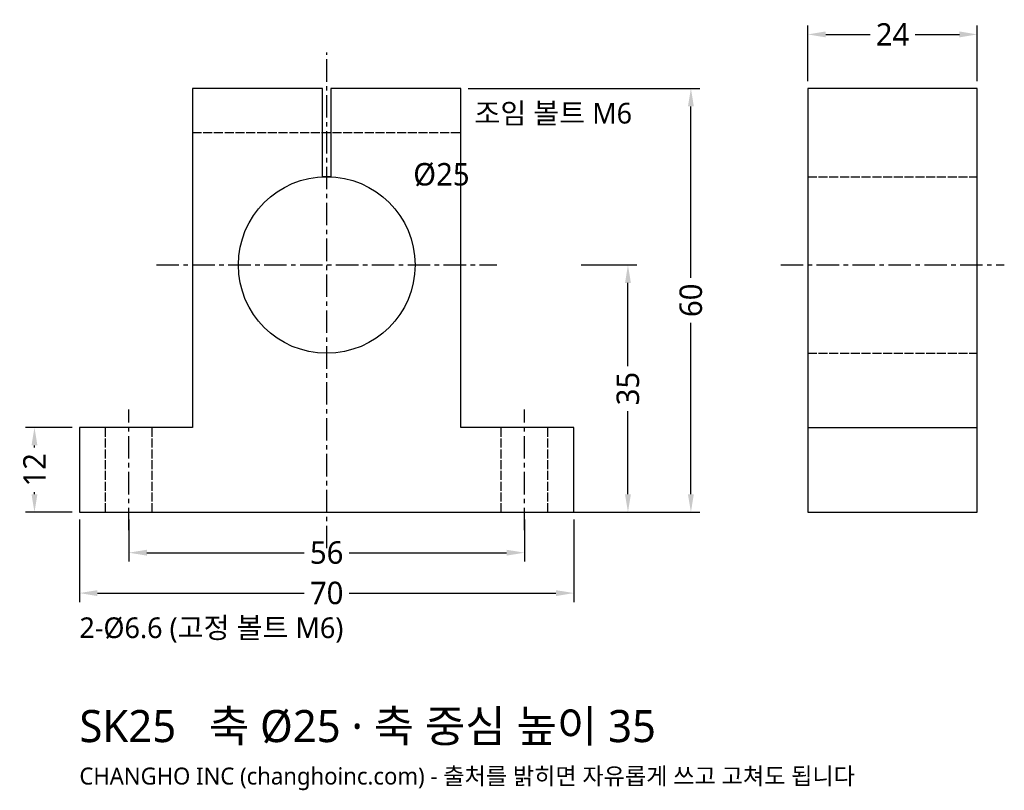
# Model space of a CAD drawing. Header units: millimetres. Extents: x -43 to 96, y -39 to 70.
import ezdxf

# ---------------------------------------------------------------- set-up
doc = ezdxf.new("R2010")
doc.units = ezdxf.units.MM
doc.linetypes.add('CENTER', pattern=[5.08, 3.175, -0.635, 0.635, -0.635])
doc.linetypes.add('DASHED', pattern=[1.524, 1.27, -0.254])
for name, color, linetype in [('문자', 7, 'CONTINUOUS'), ('숨은선', 3, 'DASHED'), ('외형선', 7, 'CONTINUOUS'), ('중심선', 1, 'CENTER'), ('치수', 4, 'CONTINUOUS')]:
    doc.layers.add(name, color=color, linetype=linetype)
doc.styles.add('CH_KOR', font='malgun.ttf')
doc.dimstyles.new('CH_DIM', dxfattribs={"dimtxt": 2.5, "dimasz": 2, "dimexe": 1, "dimexo": 0.8, "dimgap": 0.8, "dimtad": 1, "dimdec": 1, "dimdsep": 46, "dimtxsty": 'CH_KOR', "dimcen": 2.5, "dimclrd": 4, "dimclre": 4, "dimclrt": 4, "dimazin": 3, "dimtfac": 1, "dimtmove": 0, "dimatfit": 3})

# ---------------------------------------------------------------- blocks, each defined once
blk = doc.blocks.new('_CLOSEDFILLED')
at = {"color": 0, "linetype": 'BYBLOCK'}
blk.add_solid([(-1, 0.164), (0, 0), (-1, -0.164)], dxfattribs=at)
blk = doc.blocks.new('*D1')
at = {"color": 4}
for p, q in [((-35, -1.02), (-35, -12.73)), ((35, -1.02), (35, -12.73)), ((-32.45, -11.45), (-3.18, -11.45)), ((3.18, -11.45), (32.45, -11.45))]:
    blk.add_line(p, q, dxfattribs=at)
at = {"layer": 'Defpoints'}
for p in [(-35, 0), (35, 0), (-35, -11.45)]:
    blk.add_point(p, dxfattribs=at)
at = {"layer": '치수', "color": 4, "xscale": 2.5454545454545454, "yscale": 2.5454545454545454, "rotation": 180}
blk.add_blockref('_CLOSEDFILLED', (-35, -11.45), dxfattribs=at)
at = {"layer": '치수', "color": 4, "xscale": 2.5454545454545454, "yscale": 2.5454545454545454}
blk.add_blockref('_CLOSEDFILLED', (35, -11.45), dxfattribs=at)
at = {"layer": '치수', "color": 4, "insert": (0, -11.45), "char_height": 3.182, "attachment_point": 5, "style": 'CH_KOR'}
blk.add_mtext('70', dxfattribs=at)
blk = doc.blocks.new('*D2')
at = {"color": 4}
for p, q in [((-28, -1.02), (-28, -7)), ((28, -1.02), (28, -7)), ((-25.45, -5.73), (-3.18, -5.73)), ((3.18, -5.73), (25.45, -5.73))]:
    blk.add_line(p, q, dxfattribs=at)
at = {"layer": 'Defpoints'}
for p in [(-28, 0), (28, 0), (-28, -5.73)]:
    blk.add_point(p, dxfattribs=at)
at = {"layer": '치수', "color": 4, "xscale": 2.5454545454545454, "yscale": 2.5454545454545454, "rotation": 180}
blk.add_blockref('_CLOSEDFILLED', (-28, -5.73), dxfattribs=at)
at = {"layer": '치수', "color": 4, "xscale": 2.5454545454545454, "yscale": 2.5454545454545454}
blk.add_blockref('_CLOSEDFILLED', (28, -5.73), dxfattribs=at)
at = {"layer": '치수', "color": 4, "insert": (0, -5.73), "char_height": 3.182, "attachment_point": 5, "style": 'CH_KOR'}
blk.add_mtext('56', dxfattribs=at)
blk = doc.blocks.new('*D3')
at = {"color": 4}
for p, q in [((36.02, 35), (43.91, 35)), ((42.64, 20.68), (42.64, 32.45)), ((42.64, 2.55), (42.64, 14.32)), ((36.02, 0), (43.91, 0))]:
    blk.add_line(p, q, dxfattribs=at)
at = {"layer": 'Defpoints'}
for p in [(35, 35), (35, 0), (42.64, 0)]:
    blk.add_point(p, dxfattribs=at)
at = {"layer": '치수', "color": 4, "xscale": 2.5454545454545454, "yscale": 2.5454545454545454}
for p, rotation in [((42.64, 35), 90), ((42.64, 0), 270)]:
    blk.add_blockref('_CLOSEDFILLED', p, dxfattribs=dict(at, rotation=rotation))
at = {"layer": '치수', "color": 4, "insert": (42.64, 17.5), "char_height": 3.182, "attachment_point": 5, "rotation": 90, "style": 'CH_KOR'}
blk.add_mtext('35', dxfattribs=at)
blk = doc.blocks.new('*D4')
at = {"color": 4}
for p, q in [((20.02, 60), (52.82, 60)), ((51.55, 33.18), (51.55, 57.45)), ((51.55, 2.55), (51.55, 26.82)), ((20.02, 0), (52.82, 0))]:
    blk.add_line(p, q, dxfattribs=at)
at = {"layer": 'Defpoints'}
for p in [(19, 60), (19, 0), (51.55, 0)]:
    blk.add_point(p, dxfattribs=at)
at = {"layer": '치수', "color": 4, "xscale": 2.5454545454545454, "yscale": 2.5454545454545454}
for p, rotation in [((51.55, 60), 90), ((51.55, 0), 270)]:
    blk.add_blockref('_CLOSEDFILLED', p, dxfattribs=dict(at, rotation=rotation))
at = {"layer": '치수', "color": 4, "insert": (51.55, 30), "char_height": 3.182, "attachment_point": 5, "rotation": 90, "style": 'CH_KOR'}
blk.add_mtext('60', dxfattribs=at)
blk = doc.blocks.new('*D5')
at = {"color": 4}
for p, q in [((-36.02, 12), (-42.64, 12)), ((-41.36, 9.18), (-41.36, 9.45)), ((-41.36, 2.55), (-41.36, 2.82)), ((-36.02, 0), (-42.64, 0))]:
    blk.add_line(p, q, dxfattribs=at)
at = {"layer": 'Defpoints'}
for p in [(-35, 12), (-41.36, 0), (-35, 0)]:
    blk.add_point(p, dxfattribs=at)
at = {"layer": '치수', "color": 4, "xscale": 2.5454545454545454, "yscale": 2.5454545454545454}
for p, rotation in [((-41.36, 12), 90), ((-41.36, 0), 270)]:
    blk.add_blockref('_CLOSEDFILLED', p, dxfattribs=dict(at, rotation=rotation))
at = {"layer": '치수', "color": 4, "insert": (-41.36, 6), "char_height": 3.182, "attachment_point": 5, "rotation": 90, "style": 'CH_KOR'}
blk.add_mtext('12', dxfattribs=at)
blk = doc.blocks.new('*D6')
at = {"color": 4}
for p, q in [((68.09, 61.02), (68.09, 68.91)), ((92.09, 61.02), (92.09, 68.91)), ((70.64, 67.64), (76.91, 67.64)), ((83.27, 67.64), (89.55, 67.64))]:
    blk.add_line(p, q, dxfattribs=at)
at = {"layer": 'Defpoints'}
for p in [(68.09, 67.64), (68.09, 60), (92.09, 60)]:
    blk.add_point(p, dxfattribs=at)
at = {"layer": '치수', "color": 4, "xscale": 2.5454545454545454, "yscale": 2.5454545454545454, "rotation": 180}
blk.add_blockref('_CLOSEDFILLED', (68.09, 67.64), dxfattribs=at)
at = {"layer": '치수', "color": 4, "xscale": 2.5454545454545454, "yscale": 2.5454545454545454}
blk.add_blockref('_CLOSEDFILLED', (92.09, 67.64), dxfattribs=at)
at = {"layer": '치수', "color": 4, "insert": (80.09, 67.64), "char_height": 3.182, "attachment_point": 5, "style": 'CH_KOR'}
blk.add_mtext('24', dxfattribs=at)

msp = doc.modelspace()

# ---------------------------------------------------------------- linework, layer by layer
at = {"layer": '숨은선'}
for p, q in [((-19, 53.75), (19, 53.75)), ((68.09, 47.5), (92.09, 47.5)), ((68.09, 22.5), (92.09, 22.5)), ((-31.3, 0), (-31.3, 12)), ((-24.7, 0), (-24.7, 12)), ((24.7, 0), (24.7, 12)), ((31.3, 0), (31.3, 12))]:
    msp.add_line(p, q, dxfattribs=at)
at = {"layer": '외형선'}
msp.add_line((68.09, 12), (92.09, 12), dxfattribs=at)
for points in [[(-35, 0), (35, 0), (35, 12), (19, 12), (19, 60), (0.6, 60), (0.6, 47.5), (-0.6, 47.5), (-0.6, 60), (-19, 60), (-19, 12), (-35, 12)], [(68.09, 0), (92.09, 0), (92.09, 60), (68.09, 60)]]:
    msp.add_lwpolyline(points, close=True, dxfattribs=at)
msp.add_circle((0, 35), 12.5, dxfattribs=at)
at = {"layer": '중심선'}
for p, q in [((0, -5.09), (0, 65.09)), ((-24.09, 35), (24.09, 35)), ((64.27, 35), (95.91, 35)), ((-28, -2.55), (-28, 14.55)), ((28, -2.55), (28, 14.55))]:
    msp.add_line(p, q, dxfattribs=at)

# ---------------------------------------------------------------- texts
at = {"layer": '문자', "style": 'CH_KOR'}
for s, height, p in [('조임 볼트 M6', 2.927, (20.91, 55.02)), ('Ø25', 3.182, (12.25, 46.25)), ('2-Ø6.6 (고정 볼트 M6)', 2.9273, (-35, -17.82)), ('SK25   축 Ø25 · 축 중심 높이 35', 4.55, (-35, -32.55)), ('CHANGHO INC (changhoinc.com) - 출처를 밝히면 자유롭게 쓰고 고쳐도 됩니다', 2.4, (-35, -38.55))]:
    msp.add_text(s, height=height, dxfattribs=at).set_placement(p)

# ---------------------------------------------------------------- dimensions: what is measured, and where the dimension line sits
at = {"layer": '치수'}
for base, p1, p2, picture, middle in [((68.09, 67.64), (68.09, 60), (92.09, 60), '*D6', (80.09, 67.64)), ((-35, -11.45), (-35, 0), (35, 0), '*D1', (0, -11.45)), ((-28, -5.73), (-28, 0), (28, 0), '*D2', (0, -5.73))]:
    dim = msp.add_linear_dim(base=base, p1=p1, p2=p2, dimstyle='CH_DIM', override={"dimscale": 1.272727}, dxfattribs=at)
    dim.commit()
    dim.dimension.update_dxf_attribs({"geometry": picture, "text_midpoint": middle})
for base, p1, p2, picture, middle in [((51.55, 0), (19, 0), (19, 60), '*D4', (51.55, 30)), ((42.64, 0), (35, 0), (35, 35), '*D3', (42.64, 17.5)), ((-41.36, 0), (-35, 0), (-35, 12), '*D5', (-41.36, 6))]:
    dim = msp.add_linear_dim(base=base, p1=p1, p2=p2, angle=90, dimstyle='CH_DIM', override={"dimscale": 1.272727}, dxfattribs=at)
    dim.commit()
    dim.dimension.update_dxf_attribs({"geometry": picture, "text_midpoint": middle})

doc.saveas('drawing.dxf')
